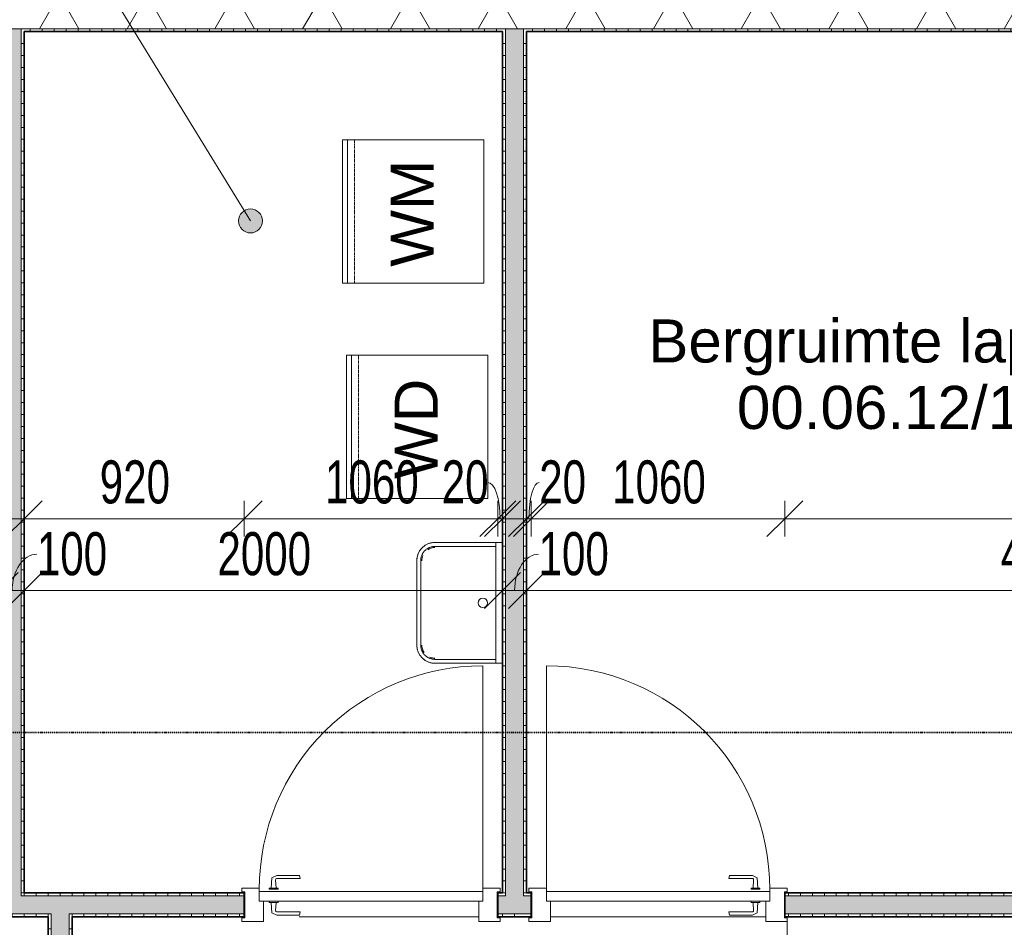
# Model space of a CAD drawing. Header units: millimetres. Extents: x -80560 to 110805, y -11020 to 52719.
# Tile 56 of 152: x 51126 to 55242, y 23406 to 27200. Entities that reach past the tile are written whole.
import ezdxf

# ---------------------------------------------------------------- set-up
doc = ezdxf.new("R2010")
doc.units = ezdxf.units.MM
for name, pattern in [('DASHDOT2', [8, 4, -2, 0, -2]), ('DASHED2', [6, 4, -2]), ('DASHED2-1', [3, 2, -1])]:
    doc.linetypes.add(name, pattern=pattern)
for name, color, linetype, lineweight in [('A-ANNO-DIMS', 211, 'Continuous', 9), ('A-ANNO-DIMS-100', 211, 'Continuous', 9), ('A-ANNO-NOTE', 131, 'Continuous', 18), ('A-AREA', 32, 'DASHED2', 18), ('A-AREA-IDEN', 2, 'Continuous', 9), ('A-DOOR', 31, 'Continuous', 18), ('A-GLAZ', 151, 'Continuous', 18), ('A-WALL', 113, 'Continuous', 35), ('A-WALL-PATT', 111, 'Continuous', 35), ('G-ANNO-SYMB', 111, 'Continuous', 9), ('I-WALL', 2, 'Continuous', 18), ('P-SANR-FIXT', 6, 'Continuous', 18)]:
    doc.layers.add(name, color=color, linetype=linetype, lineweight=lineweight)
doc.styles.add('Arial', font='arial.ttf', dxfattribs={"height": 180})
doc.styles.add('Arial_6', font='arial.ttf', dxfattribs={"width": 0.7, "height": 180})
doc.dimstyles.new('n3o_1_8', dxfattribs={"dimscale": 304.8, "dimtxt": 183.646692, "dimasz": 0.492126, "dimexe": 0.246063, "dimexo": 0.0625, "dimgap": 0.032808, "dimtad": 1, "dimdec": 0, "dimdsep": 46, "dimtxsty": 'Arial_6', "dimblk1": 'OBLIQUE', "dimblk2": 'OBLIQUE', "dimsah": 1, "dimcen": 0.09, "dimdle": 0.246063, "dimazin": 0, "dimtfac": 1, "dimtdec": 4, "dimtix": 1, "dimtmove": 0, "dimatfit": 3, "dimfxl": 0.246063, "dimfxlon": 1, "dimtvp": 1, "dimtolj": 1, "dimtzin": 0, "dimarcsym": 2})
doc.dimstyles.new('n3o_1_8_2', dxfattribs={"dimscale": 304.8, "dimtxt": 183.646692, "dimasz": 0.492126, "dimexe": 0.246063, "dimexo": 0.0625, "dimgap": 0.032808, "dimtad": 1, "dimdec": 0, "dimdsep": 46, "dimtxsty": 'Arial_6', "dimblk1": 'OBLIQUE', "dimblk2": 'OBLIQUE', "dimsah": 1, "dimcen": 0.09, "dimdle": 0.246063, "dimazin": 0, "dimtfac": 1, "dimtdec": 4, "dimtix": 1, "dimtmove": 1, "dimatfit": 3, "dimfxl": 0.246063, "dimfxlon": 1, "dimtvp": 1, "dimtolj": 1, "dimtzin": 0, "dimarcsym": 2})
pattern_1 = [(180, (53244.82, 25300), (9e-14, -50), [])]
pattern_2 = [(90, (52094.82, 23450), (-50, -1e-13), [])]
pattern_3 = [(90, (55289.82, 23450), (-50, -1e-13), [])]
pattern_4 = [(180, (51344.82, 22950), (2e-13, -50), [])]

# ---------------------------------------------------------------- blocks, each defined once
blk = doc.blocks.new('74_n3o_uitstortgootsteen - 505x360-1026436-DO_00 begane grond')
at = {"layer": 'P-SANR-FIXT'}
for p, q in [((-252.5, 358.8), (-252.5, 330.2)), ((-252.5, 330.2), (-252.5, 76.2)), ((-252.5, 330.2), (-252.5, 76.2)), ((-202.5, 330.2), (-252.5, 330.2)), ((-236, 76.2), (-236, 330.2)), ((202.5, 330.2), (-202.5, 330.2)), ((252.5, 330.2), (202.5, 330.2)), ((236, 330.2), (236, 76.2)), ((252.5, 330.2), (252.5, 358.8)), ((252.5, 76.2), (252.5, 330.2)), ((252.5, 76.2), (252.5, 330.2)), ((176.3, 16.5), (-176.3, 16.5)), ((-176.3, 0), (176.3, 0)), ((-176.3, 0), (176.3, 0))]:
    blk.add_line(p, q, dxfattribs=at)
at = {"layer": 'P-SANR-FIXT', "flags": 128}
for points in [[(-252.5, 76.2), (-252.4, 73.2), (-252.3, 70.1), (-252, 67.1), (-251.5, 64.1), (-251, 61.1), (-250.3, 58.1), (-249.5, 55.1), (-248.6, 52.2), (-247.6, 49.4), (-246.5, 46.5), (-245.2, 43.7), (-243.9, 41), (-242.4, 38.3), (-240.9, 35.7), (-239.2, 33.2), (-237.4, 30.7), (-235.6, 28.3), (-233.6, 26), (-231.5, 23.7), (-229.4, 21.5), (-227.2, 19.5), (-224.9, 17.5), (-222.5, 15.6), (-220, 13.8), (-217.5, 12.1), (-214.9, 10.5), (-212.2, 9), (-209.5, 7.6), (-206.7, 6.3), (-203.9, 5.2), (-201, 4.1), (-198.1, 3.2), (-195.2, 2.4), (-192.2, 1.7), (-189.3, 1.1), (-186.2, 0.7), (-183.2, 0.3), (-180.2, 0.1), (-177.1, 0), (-176.3, 0)], [(-176.3, 16.5), (-178.7, 16.6), (-181.1, 16.7), (-183.4, 17), (-185.8, 17.3), (-188.2, 17.7), (-190.5, 18.2), (-192.8, 18.8), (-195.1, 19.6), (-197.3, 20.3), (-199.5, 21.2), (-201.7, 22.2), (-203.9, 23.3), (-206, 24.4), (-208, 25.6), (-210, 26.9), (-211.9, 28.3), (-213.8, 29.8), (-215.7, 31.3), (-217.4, 32.9), (-219.1, 34.6), (-220.7, 36.4), (-222.3, 38.2), (-223.8, 40), (-225.2, 42), (-226.5, 44), (-227.8, 46), (-228.9, 48.1), (-230, 50.2), (-231, 52.4), (-231.9, 54.6), (-232.7, 56.8), (-233.5, 59.1), (-234.1, 61.4), (-234.7, 63.7), (-235.1, 66.1), (-235.5, 68.4), (-235.7, 70.8), (-235.9, 73.2), (-236, 75.6), (-236, 76.2)], [(176.3, 0), (179.3, 0.1), (182.4, 0.2), (185.4, 0.5), (188.4, 1), (191.4, 1.5), (194.4, 2.2), (197.4, 3), (200.3, 3.9), (203.1, 4.9), (206, 6), (208.8, 7.3), (211.5, 8.6), (214.2, 10.1), (216.8, 11.6), (219.3, 13.3), (221.8, 15.1), (224.2, 16.9), (226.5, 18.9), (228.8, 21), (231, 23.1), (233, 25.3), (235, 27.6), (236.9, 30), (238.7, 32.5), (240.4, 35), (242, 37.6), (243.5, 40.3), (244.9, 43), (246.2, 45.8), (247.3, 48.6), (248.4, 51.5), (249.3, 54.4), (250.1, 57.3), (250.8, 60.3), (251.4, 63.2), (251.8, 66.3), (252.2, 69.3), (252.4, 72.3), (252.5, 75.4), (252.5, 76.2)], [(236, 76.2), (235.9, 73.8), (235.8, 71.4), (235.5, 69.1), (235.2, 66.7), (234.8, 64.3), (234.3, 62), (233.7, 59.7), (232.9, 57.4), (232.2, 55.2), (231.3, 53), (230.3, 50.8), (229.2, 48.6), (228.1, 46.5), (226.9, 44.5), (225.6, 42.5), (224.2, 40.6), (222.7, 38.7), (221.2, 36.8), (219.6, 35.1), (217.9, 33.4), (216.1, 31.8), (214.3, 30.2), (212.5, 28.7), (210.5, 27.3), (208.5, 26), (206.5, 24.7), (204.4, 23.6), (202.3, 22.5), (200.1, 21.5), (197.9, 20.6), (195.7, 19.8), (193.4, 19), (191.1, 18.4), (188.8, 17.8), (186.4, 17.4), (184.1, 17), (181.7, 16.8), (179.3, 16.6), (176.9, 16.5), (176.3, 16.5)]]:
    blk.add_lwpolyline(points, dxfattribs=at)
at = {"layer": 'P-SANR-FIXT'}
for centre, radius, start, end in [((0, 276.3), 20, 0, 180), ((0, 276.3), 20, 180, 360), ((-176.3, 76.2), 76.2, 180, 270), ((-176.3, 76.2), 59.7, 180, 195.8619), ((-176.3, 76.2), 59.7, 180, 195.8613), ((-176.3, 76.2), 55.1, 180, 213.742), ((176.3, 76.2), 76.2, 270, 360), ((176.3, 76.2), 55.1, 337.5, 0), ((176.3, 76.2), 59.7, 344.1381, 360), ((176.3, 76.2), 59.7, 344.1387, 0), ((-176.3, 76.2), 55.1, 247.5, 270), ((-176.3, 76.2), 59.7, 254.1381, 270), ((-176.3, 76.2), 59.7, 254.1387, 270), ((176.3, 76.2), 55.1, 270, 303.742), ((176.3, 76.2), 59.7, 270, 285.8619), ((176.3, 76.2), 59.7, 270, 285.8613)]:
    blk.add_arc(centre, radius, start, end, dxfattribs=at)
blk = doc.blocks.new('82_n3o_apparaat - wasmachine-3783512-DO_00 begane grond')
at = {"layer": 'P-SANR-FIXT', "linetype": 'DASHED2'}
for p, q in [((300, 295), (-300, 295)), ((-300, 295), (-300, -295)), ((-300, -275), (-300, 295)), ((-300, 295), (-300, -275)), ((-300, 295), (300, 295)), ((-300, 295), (300, 295)), ((300, -295), (300, 295)), ((300, -275), (300, 295)), ((300, 295), (300, -275)), ((-300, -275), (-300, -245)), ((-300, -245), (-300, -275)), ((-300, -245), (300, -245)), ((-300, -245), (300, -245)), ((300, -275), (300, -245)), ((300, -245), (300, -275)), ((-300, -295), (-300, -275)), ((-300, -275), (-300, -295)), ((-300, -275), (300, -275)), ((-300, -275), (300, -275)), ((300, -275), (-300, -275)), ((-300, -275), (300, -275)), ((300, -295), (300, -275)), ((300, -275), (300, -295)), ((-300, -295), (300, -295)), ((300, -295), (-300, -295)), ((-300, -295), (300, -295))]:
    blk.add_line(p, q, dxfattribs=at)
blk = doc.blocks.new('82_n3o_apparaat - wasdroger-6432177-DO_00 begane grond')
at = {"layer": 'P-SANR-FIXT', "linetype": 'DASHED2'}
for p, q in [((300, 295), (-300, 295)), ((-300, 295), (-300, -295)), ((-300, -275), (-300, 295)), ((-300, 295), (-300, -275)), ((-300, 295), (300, 295)), ((-300, 295), (300, 295)), ((300, -295), (300, 295)), ((300, -275), (300, 295)), ((300, 295), (300, -275)), ((-300, -275), (-300, -245)), ((-300, -245), (-300, -275)), ((-300, -245), (300, -245)), ((-300, -245), (300, -245)), ((300, -275), (300, -245)), ((300, -245), (300, -275)), ((-300, -295), (-300, -275)), ((-300, -275), (-300, -295)), ((-300, -275), (300, -275)), ((-300, -275), (300, -275)), ((300, -275), (-300, -275)), ((-300, -275), (300, -275)), ((300, -295), (300, -275)), ((300, -275), (300, -295)), ((-300, -295), (300, -295)), ((300, -295), (-300, -295)), ((-300, -295), (300, -295))]:
    blk.add_line(p, q, dxfattribs=at)
blk = doc.blocks.new('32_n3o_deur_enkel - 90x139_17_K_930_2410x1080-31975431-DO_00 begane grond')
at = {"layer": 'A-GLAZ'}
for p, q in [((-467, 69.5), (-540, 69.5)), ((-540, 69.5), (-540, 54.5)), ((-540, 54.5), (-528, 54.5)), ((-528, 54.5), (-528, -54.5)), ((-467, 55.5), (-467, 69.5)), ((540, 69.5), (467, 69.5)), ((467, 69.5), (467, 55.5)), ((528, -54.5), (528, 54.5)), ((528, 54.5), (540, 54.5)), ((540, 54.5), (540, 69.5)), ((-450, -69.5), (-450, 15.5)), ((450, 15.5), (450, -69.5)), ((-528, -54.5), (-540, -54.5)), ((-540, -54.5), (-540, -69.5)), ((-540, -69.5), (-450, -69.5)), ((450, -69.5), (540, -69.5)), ((540, -54.5), (528, -54.5)), ((540, -69.5), (540, -54.5))]:
    blk.add_line(p, q, dxfattribs=at)
blk = doc.blocks.new('30_n3o_deur_dicht - 40mm_draai_LS-31987334-DO_00 begane grond')
at = {"layer": 'A-DOOR'}
for p, q in [((0, 40), (-934, 40)), ((-934, 40), (-934, 0)), ((-934, 0), (0, 0)), ((0, 0), (0, 40))]:
    blk.add_line(p, q, dxfattribs=at)
blk = doc.blocks.new('30_n3o_beslag_deurkruk_met_schild - std-V111-DO_00 begane grond')
at = {"layer": 'A-DOOR'}
for p, q in [((-18.5, 0), (-18.5, -5)), ((18.5, -5), (18.5, 0)), ((-18.5, -5), (18.5, -5)), ((-7.8, -48.4), (-10, -5)), ((10, -5), (8.3, -39.7)), ((12.7, -58), (-7.8, -48.4)), ((108, -58), (12.7, -58)), ((13.3, -45), (111, -45)), ((111, -45), (108, -58))]:
    blk.add_line(p, q, dxfattribs=at)
at = {"layer": 'A-DOOR', "flags": 128}
blk.add_lwpolyline([(8.3, -39.7), (8.6, -41.7), (9.6, -43.4), (11.3, -44.6), (13.3, -45)], dxfattribs=at)
blk = doc.blocks.new('30_n3o_beslag_deurkruk_met_schild - std-V112-DO_00 begane grond')
at = {"layer": 'A-DOOR'}
for p, q in [((-10, 5), (-7.8, 48.4)), ((-7.8, 48.4), (12.7, 58)), ((12.7, 58), (108, 58)), ((111, 45), (13.3, 45)), ((108, 58), (111, 45)), ((18.5, 5), (-18.5, 5)), ((-18.5, 5), (-18.5, 0)), ((8.3, 39.7), (10, 5)), ((18.5, 0), (18.5, 5)), ((-18.5, 0), (18.5, 0))]:
    blk.add_line(p, q, dxfattribs=at)
at = {"layer": 'A-DOOR', "flags": 128}
blk.add_lwpolyline([(13.3, 45), (11.3, 44.6), (9.6, 43.4), (8.6, 41.7), (8.3, 39.7)], dxfattribs=at)
blk = doc.blocks.new('00_n3o_symbool_swingangle - std-31745489-DO_00 begane grond')
at = {"layer": 'A-DOOR'}
blk.add_line((-415, -10), (-415, -944), dxfattribs=at)
blk.add_arc((-415, -10), 934, 270, 0, dxfattribs=at)
blk = doc.blocks.new('32_n3o_deur_enkel - 90x139_17_K_930_2410x1080-32119814-DO_00 begane grond')
at = {"layer": 'A-GLAZ'}
for p, q in [((-540, 69.5), (-450, 69.5)), ((-540, 54.5), (-540, 69.5)), ((-528, 54.5), (-540, 54.5)), ((-528, -54.5), (-528, 54.5)), ((-450, 69.5), (-450, -15.5)), ((450, 69.5), (540, 69.5)), ((450, -15.5), (450, 69.5)), ((528, 54.5), (528, -54.5)), ((540, 54.5), (528, 54.5)), ((540, 69.5), (540, 54.5)), ((-540, -54.5), (-528, -54.5)), ((-540, -69.5), (-540, -54.5)), ((-467, -69.5), (-540, -69.5)), ((-467, -55.5), (-467, -69.5)), ((467, -69.5), (467, -55.5)), ((540, -69.5), (467, -69.5)), ((528, -54.5), (540, -54.5)), ((540, -54.5), (540, -69.5))]:
    blk.add_line(p, q, dxfattribs=at)
blk = doc.blocks.new('30_n3o_deur_dicht - 40mm_draai_LS-31987325-DO_00 begane grond')
at = {"layer": 'A-DOOR'}
for p, q in [((-934, -40), (-934, 0)), ((-934, 0), (0, 0)), ((0, 0), (0, -40)), ((0, -40), (-934, -40))]:
    blk.add_line(p, q, dxfattribs=at)
blk = doc.blocks.new('30_n3o_beslag_deurkruk_met_schild - std-887349-DO_00 begane grond')
at = {"layer": 'A-DOOR'}
for p, q in [((-10, 5), (-7.8, 48.4)), ((-7.8, 48.4), (12.7, 58)), ((12.7, 58), (108, 58)), ((111, 45), (13.3, 45)), ((108, 58), (111, 45)), ((18.5, 5), (-18.5, 5)), ((-18.5, 5), (-18.5, 0)), ((8.3, 39.7), (10, 5)), ((18.5, 0), (18.5, 5))]:
    blk.add_line(p, q, dxfattribs=at)
at = {"layer": 'A-DOOR', "flags": 128}
blk.add_lwpolyline([(13.3, 45), (11.3, 44.6), (9.6, 43.4), (8.6, 41.7), (8.3, 39.7)], dxfattribs=at)
blk = doc.blocks.new('30_n3o_beslag_deurkruk_met_schild - std-875116-DO_00 begane grond')
at = {"layer": 'A-DOOR'}
for p, q in [((18.5, 0), (-18.5, 0)), ((-18.5, 0), (-18.5, -5)), ((18.5, -5), (18.5, 0)), ((-18.5, -5), (18.5, -5)), ((-7.8, -48.4), (-10, -5)), ((10, -5), (8.3, -39.7)), ((12.7, -58), (-7.8, -48.4)), ((108, -58), (12.7, -58)), ((13.3, -45), (111, -45)), ((111, -45), (108, -58))]:
    blk.add_line(p, q, dxfattribs=at)
at = {"layer": 'A-DOOR', "flags": 128}
blk.add_lwpolyline([(8.3, -39.7), (8.6, -41.7), (9.6, -43.4), (11.3, -44.6), (13.3, -45)], dxfattribs=at)
blk = doc.blocks.new('00_n3o_symbool_swingangle - std-31756284-DO_00 begane grond')
at = {"layer": 'A-DOOR'}
blk.add_line((-415, 10), (-415, 944), dxfattribs=at)
blk.add_arc((-415, 10), 934, 360, 90, dxfattribs=at)
blk = doc.blocks.new('DIMBLOCK117-DO_00 begane grond')
at = {"layer": 'A-ANNO-DIMS-100'}
for p, q in [((51044.8, 24814.4), (51119.8, 24889.4)), ((51044.8, 24889.4), (51044.8, 24739.4)), ((51044.8, 24814.4), (51044.8, 24889.4)), ((51144.8, 24814.4), (51219.8, 24889.4)), ((51144.8, 24889.4), (51144.8, 24739.4)), ((51144.8, 24814.4), (51144.8, 24889.4)), ((51044.8, 24814.4), (50969.8, 24739.4)), ((51044.8, 24814.4), (51144.8, 24814.4)), ((51144.8, 24814.4), (51069.8, 24739.4))]:
    blk.add_line(p, q, dxfattribs=at)
blk.add_ellipse((51197.9, 24814.4), major_axis=(0, 151.3), ratio=0.681724, start_param=0, end_param=1.570796, dxfattribs=at)
at = {"layer": 'A-ANNO-DIMS-100', "color": 0, "insert": (51197.9, 25058.1), "char_height": 180, "width": 345.821, "attachment_point": 1, "line_spacing_factor": 0.941778, "style": 'Arial_6'}
blk.add_mtext('100', dxfattribs=at)
blk = doc.blocks.new('_Oblique')
at = {"color": 0, "linetype": 'ByBlock', "lineweight": -2}
blk.add_line((-0.5, -0.5), (0.5, 0.5), dxfattribs=at)
blk = doc.blocks.new('DIMBLOCK118-DO_00 begane grond')
at = {"layer": 'A-ANNO-DIMS-100'}
for p, q in [((51144.8, 24814.4), (51219.8, 24889.4)), ((51144.8, 24889.4), (51144.8, 24739.4)), ((51144.8, 24814.4), (51144.8, 24889.4)), ((53144.8, 24814.4), (53219.8, 24889.4)), ((53144.8, 24889.4), (53144.8, 24739.4)), ((53144.8, 24814.4), (53144.8, 24889.4)), ((51144.8, 24814.4), (51069.8, 24739.4)), ((51144.8, 24814.4), (53144.8, 24814.4)), ((53144.8, 24814.4), (53069.8, 24739.4))]:
    blk.add_line(p, q, dxfattribs=at)
at = {"layer": 'A-ANNO-DIMS-100', "color": 0, "insert": (51952.7, 25058.1), "char_height": 180, "width": 461.094, "attachment_point": 1, "line_spacing_factor": 0.941778, "style": 'Arial_6'}
blk.add_mtext('2000', dxfattribs=at)
blk = doc.blocks.new('DIMBLOCK119-DO_00 begane grond')
at = {"layer": 'A-ANNO-DIMS-100'}
for p, q in [((53144.8, 24814.4), (53219.8, 24889.4)), ((53144.8, 24889.4), (53144.8, 24739.4)), ((53144.8, 24814.4), (53144.8, 24889.4)), ((53244.8, 24814.4), (53319.8, 24889.4)), ((53244.8, 24889.4), (53244.8, 24739.4)), ((53244.8, 24814.4), (53244.8, 24889.4)), ((53144.8, 24814.4), (53069.8, 24739.4)), ((53144.8, 24814.4), (53244.8, 24814.4)), ((53244.8, 24814.4), (53169.8, 24739.4))]:
    blk.add_line(p, q, dxfattribs=at)
blk.add_ellipse((53295.3, 24814.4), major_axis=(0, 151.3), ratio=0.664323, start_param=0, end_param=1.570796, dxfattribs=at)
at = {"layer": 'A-ANNO-DIMS-100', "color": 0, "insert": (53295.3, 25058.1), "char_height": 180, "width": 345.821, "attachment_point": 1, "line_spacing_factor": 0.941778, "style": 'Arial_6'}
blk.add_mtext('100', dxfattribs=at)
blk = doc.blocks.new('DIMBLOCK120-DO_00 begane grond')
at = {"layer": 'A-ANNO-DIMS-100'}
for p, q in [((53244.8, 24814.4), (53319.8, 24889.4)), ((53244.8, 24889.4), (53244.8, 24739.4)), ((53244.8, 24814.4), (53244.8, 24889.4)), ((57594.8, 24814.4), (57669.8, 24889.4)), ((57594.8, 24889.4), (57594.8, 24739.4)), ((57594.8, 24814.4), (57594.8, 24889.4)), ((53244.8, 24814.4), (53169.8, 24739.4)), ((53244.8, 24814.4), (57594.8, 24814.4)), ((57594.8, 24814.4), (57519.8, 24739.4))]:
    blk.add_line(p, q, dxfattribs=at)
at = {"layer": 'A-ANNO-DIMS-100', "color": 0, "insert": (55227.7, 25058.1), "char_height": 180, "width": 461.094, "attachment_point": 1, "line_spacing_factor": 0.941778, "style": 'Arial_6'}
blk.add_mtext('4350', dxfattribs=at)
blk = doc.blocks.new('DIMBLOCK364-DO_00 begane grond')
at = {"layer": 'A-ANNO-DIMS-100'}
for p, q in [((53244.8, 25114.4), (53319.8, 25189.4)), ((53244.8, 25189.4), (53244.8, 25039.4)), ((53244.8, 25114.4), (53244.8, 25189.4)), ((53264.8, 25114.4), (53339.8, 25189.4)), ((53264.8, 25039.4), (53264.8, 25189.4)), ((53169.8, 25114.4), (53264.8, 25114.4)), ((53244.8, 25114.4), (53169.8, 25039.4)), ((53264.8, 25114.4), (53189.8, 25039.4)), ((53264.8, 25114.4), (53264.8, 25039.4))]:
    blk.add_line(p, q, dxfattribs=at)
blk.add_ellipse((53297.9, 25114.4), major_axis=(0, 151.3), ratio=0.284863, start_param=0, end_param=1.570796, dxfattribs=at)
at = {"layer": 'A-ANNO-DIMS-100', "color": 0, "insert": (53297.9, 25358.1), "char_height": 180, "width": 230.547, "attachment_point": 1, "line_spacing_factor": 0.941778, "style": 'Arial_6'}
blk.add_mtext('20', dxfattribs=at)
blk = doc.blocks.new('DIMBLOCK365-DO_00 begane grond')
at = {"layer": 'A-ANNO-DIMS-100'}
for p, q in [((53264.8, 25114.4), (53339.8, 25189.4)), ((53264.8, 25039.4), (53264.8, 25189.4)), ((54324.8, 25114.4), (54399.8, 25189.4)), ((54324.8, 25039.4), (54324.8, 25189.4)), ((53264.8, 25114.4), (53189.8, 25039.4)), ((53264.8, 25114.4), (54324.8, 25114.4)), ((53264.8, 25114.4), (53264.8, 25039.4)), ((54324.8, 25114.4), (54249.8, 25039.4)), ((54324.8, 25114.4), (54324.8, 25039.4))]:
    blk.add_line(p, q, dxfattribs=at)
at = {"layer": 'A-ANNO-DIMS-100', "color": 0, "insert": (53602.7, 25358.1), "char_height": 180, "width": 461.094, "attachment_point": 1, "line_spacing_factor": 0.941778, "style": 'Arial_6'}
blk.add_mtext('1060', dxfattribs=at)
blk = doc.blocks.new('DIMBLOCK366-DO_00 begane grond')
at = {"layer": 'A-ANNO-DIMS-100'}
for p, q in [((54324.8, 25114.4), (54399.8, 25189.4)), ((54324.8, 25039.4), (54324.8, 25189.4)), ((57594.8, 25114.4), (57669.8, 25189.4)), ((57594.8, 25189.4), (57594.8, 25039.4)), ((57594.8, 25114.4), (57594.8, 25189.4)), ((54324.8, 25114.4), (54249.8, 25039.4)), ((54324.8, 25114.4), (57669.8, 25114.4)), ((54324.8, 25114.4), (54324.8, 25039.4)), ((57594.8, 25114.4), (57519.8, 25039.4))]:
    blk.add_line(p, q, dxfattribs=at)
at = {"layer": 'A-ANNO-DIMS-100', "color": 0, "insert": (55767.7, 25358.1), "char_height": 180, "width": 461.094, "attachment_point": 1, "line_spacing_factor": 0.941778, "style": 'Arial_6'}
blk.add_mtext('3270', dxfattribs=at)
blk = doc.blocks.new('DIMBLOCK367-DO_00 begane grond')
at = {"layer": 'A-ANNO-DIMS-100'}
for p, q in [((51144.8, 25114.4), (51219.8, 25189.4)), ((51144.8, 25189.4), (51144.8, 25039.4)), ((51144.8, 25114.4), (51144.8, 25189.4)), ((52064.8, 25114.4), (52139.8, 25189.4)), ((52064.8, 25039.4), (52064.8, 25189.4)), ((51069.8, 25114.4), (52064.8, 25114.4)), ((51144.8, 25114.4), (51069.8, 25039.4)), ((52064.8, 25114.4), (51989.8, 25039.4)), ((52064.8, 25114.4), (52064.8, 25039.4))]:
    blk.add_line(p, q, dxfattribs=at)
at = {"layer": 'A-ANNO-DIMS-100', "color": 0, "insert": (51460.7, 25358.1), "char_height": 180, "width": 345.821, "attachment_point": 1, "line_spacing_factor": 0.941778, "style": 'Arial_6'}
blk.add_mtext('920', dxfattribs=at)
blk = doc.blocks.new('DIMBLOCK368-DO_00 begane grond')
at = {"layer": 'A-ANNO-DIMS-100'}
for p, q in [((52064.8, 25114.4), (52139.8, 25189.4)), ((52064.8, 25039.4), (52064.8, 25189.4)), ((53124.8, 25114.4), (53199.8, 25189.4)), ((53124.8, 25039.4), (53124.8, 25189.4)), ((52064.8, 25114.4), (51989.8, 25039.4)), ((52064.8, 25114.4), (53124.8, 25114.4)), ((52064.8, 25114.4), (52064.8, 25039.4)), ((53124.8, 25114.4), (53049.8, 25039.4)), ((53124.8, 25114.4), (53124.8, 25039.4))]:
    blk.add_line(p, q, dxfattribs=at)
at = {"layer": 'A-ANNO-DIMS-100', "color": 0, "insert": (52402.7, 25358.1), "char_height": 180, "width": 461.094, "attachment_point": 1, "line_spacing_factor": 0.941778, "style": 'Arial_6'}
blk.add_mtext('1060', dxfattribs=at)
blk = doc.blocks.new('DIMBLOCK369-DO_00 begane grond')
at = {"layer": 'A-ANNO-DIMS-100'}
for p, q in [((53124.8, 25114.4), (53199.8, 25189.4)), ((53124.8, 25039.4), (53124.8, 25189.4)), ((53144.8, 25114.4), (53219.8, 25189.4)), ((53144.8, 25189.4), (53144.8, 25039.4)), ((53144.8, 25114.4), (53144.8, 25189.4)), ((53124.8, 25114.4), (53049.8, 25039.4)), ((53144.8, 25114.4), (53069.8, 25039.4)), ((53124.8, 25114.4), (53219.8, 25114.4)), ((53124.8, 25114.4), (53124.8, 25039.4))]:
    blk.add_line(p, q, dxfattribs=at)
blk.add_ellipse((53082.4, 25114.4), major_axis=(0, 151.3), ratio=0.34666, start_param=4.712389, end_param=6.283185, dxfattribs=at)
at = {"layer": 'A-ANNO-DIMS-100', "color": 0, "insert": (52890.3, 25358.1), "char_height": 180, "width": 230.547, "attachment_point": 1, "line_spacing_factor": 0.941778, "style": 'Arial_6'}
blk.add_mtext('20', dxfattribs=at)

msp = doc.modelspace()

# ---------------------------------------------------------------- hatches: boundary and pattern name
at = {"layer": 'A-AREA-IDEN'}
h = msp.add_hatch(color=256, dxfattribs=at)
edge = h.paths.add_edge_path(flags=0)
edge.add_arc((52090.8, 26358.8), 50, 0, 360)
at = {"layer": 'A-WALL-PATT', "lineweight": 18}
h = msp.add_hatch(dxfattribs=at)
h.set_pattern_fill('FP_2', color=256, style=0, pattern_type=2)
h.set_pattern_definition([(60, (24894.82, 0), (-274.963, 158.75), []), (120, (24894.82, 0), (-274.963, -158.75), [])])
h.paths.add_polyline_path([(57594.8, 27162.5), (57607.3, 27162.5), (57607.3, 27237.5), (51057.3, 27237.5), (51057.3, 27162.5), (55978.8, 27162.5)], flags=0)
h = msp.add_hatch(dxfattribs=at)
h.set_pattern_fill('FP_71', color=256, angle=-270, style=0, pattern_type=2)
h.set_pattern_definition([(270, (54319.82, 27250), (50, 2e-13), [])])
h.paths.add_polyline_path([(57594.8, 27150), (57594.8, 27162.5), (53232.3, 27162.5), (53232.3, 27150), (55978.8, 27150)], flags=0)
h.paths.add_polyline_path([(53157.3, 27150), (53157.3, 27162.5), (51132.3, 27162.5), (51132.3, 27150), (53144.8, 27150)], flags=0)
h.paths.add_polyline_path([(51044.8, 27150), (51057.3, 27150), (51057.3, 27162.5), (51044.8, 27162.5)], flags=0)
at = {"layer": 'A-WALL-PATT', "lineweight": 5}
for points in [[(51057.3, 23537.5), (51132.3, 23537.5), (51132.3, 27162.5), (51057.3, 27162.5), (51057.3, 23550)], [(53157.3, 23462.5), (53232.3, 23462.5), (53232.3, 27162.5), (53157.3, 27162.5), (53157.3, 23537.5)], [(51257.3, 22437.5), (51332.3, 22437.5), (51332.3, 23462.5), (51257.3, 23462.5), (51257.3, 22450)]]:
    msp.add_hatch(color=256, dxfattribs=at).paths.add_polyline_path(points, flags=0)
at = {"layer": 'A-WALL-PATT', "lineweight": 18}
h = msp.add_hatch(dxfattribs=at)
h.set_pattern_fill('FP_116', color=256, angle=90, style=0, pattern_type=2)
h.set_pattern_definition([(180, (51144.82, 25350), (2e-13, -50), [])])
h.paths.add_polyline_path([(51144.8, 23550), (51144.8, 27150), (51132.3, 27150), (51132.3, 23550)], flags=0)
h = msp.add_hatch(dxfattribs=at)
h.set_pattern_fill('FP_74', color=256, angle=90, style=0, pattern_type=2)
h.set_pattern_definition(pattern_1)
h.paths.add_polyline_path([(53144.8, 23537.5), (53157.3, 23537.5), (53157.3, 27150), (53144.8, 27150), (53144.8, 23550)], flags=0)
h = msp.add_hatch(dxfattribs=at)
h.set_pattern_fill('FP_74', color=256, angle=90, style=0, pattern_type=2)
h.set_pattern_definition(pattern_1)
h.paths.add_polyline_path([(53232.3, 23450), (53244.8, 23450), (53244.8, 23462.5), (53232.3, 23462.5)], flags=0)
h.paths.add_polyline_path([(53244.8, 23537.5), (53244.8, 27150), (53232.3, 27150), (53232.3, 23537.5)], flags=0)
h = msp.add_hatch(dxfattribs=at)
h.set_pattern_fill('FP_98', color=256, angle=90, style=0, pattern_type=2)
h.set_pattern_definition(pattern_2)
h.paths.add_polyline_path([(53144.8, 23537.5), (53144.8, 23550), (53124.8, 23550), (53124.8, 23537.5)], flags=0)
h.paths.add_polyline_path([(52064.8, 23537.5), (52064.8, 23550), (51132.3, 23550), (51132.3, 23537.5), (51280.1, 23537.5)], flags=0)
h = msp.add_hatch(dxfattribs=at)
h.set_pattern_fill('FP_118', color=256, angle=90, style=0, pattern_type=2)
h.set_pattern_definition(pattern_3)
h.paths.add_polyline_path([(57153.5, 23537.5), (57334.8, 23537.5), (57334.8, 23550), (54324.8, 23550), (54324.8, 23537.5), (55978.8, 23537.5)], flags=0)
h.paths.add_polyline_path([(53264.8, 23537.5), (53264.8, 23550), (53244.8, 23550), (53244.8, 23537.5)], flags=0)
at = {"layer": 'A-WALL-PATT', "lineweight": 5}
h = msp.add_hatch(color=256, dxfattribs=at)
h.paths.add_polyline_path([(53157.3, 23462.5), (53157.3, 23537.5), (53124.8, 23537.5), (53124.8, 23462.5), (53144.8, 23462.5)], flags=0)
h.paths.add_polyline_path([(52064.8, 23462.5), (52064.8, 23537.5), (51057.3, 23537.5), (51057.3, 23462.5), (51332.3, 23462.5)], flags=0)
h = msp.add_hatch(color=256, dxfattribs=at)
h.paths.add_polyline_path([(55978.8, 23462.5), (57334.8, 23462.5), (57334.8, 23537.5), (54324.8, 23537.5), (54324.8, 23462.5), (55685.1, 23462.5)], flags=0)
h.paths.add_polyline_path([(53232.3, 23462.5), (53264.8, 23462.5), (53264.8, 23537.5), (53232.3, 23537.5)], flags=0)
at = {"layer": 'A-WALL-PATT', "lineweight": 18}
h = msp.add_hatch(dxfattribs=at)
h.set_pattern_fill('FP_98', color=256, angle=90, style=0, pattern_type=2)
h.set_pattern_definition(pattern_2)
h.paths.add_polyline_path([(53144.8, 23450), (53232.3, 23450), (53232.3, 23462.5), (53124.8, 23462.5), (53124.8, 23450)], flags=0)
h.paths.add_polyline_path([(52064.8, 23450), (52064.8, 23462.5), (51332.3, 23462.5), (51332.3, 23450), (51344.8, 23450)], flags=0)
h.paths.add_polyline_path([(51044.8, 23450), (51257.3, 23450), (51257.3, 23462.5), (51044.8, 23462.5)], flags=0)
h = msp.add_hatch(dxfattribs=at)
h.set_pattern_fill('FP_118', color=256, angle=90, style=0, pattern_type=2)
h.set_pattern_definition(pattern_3)
h.paths.add_polyline_path([(57153.5, 23450), (57334.8, 23450), (57334.8, 23462.5), (54324.8, 23462.5), (54324.8, 23450), (55978.8, 23450)], flags=0)
h.paths.add_polyline_path([(53244.8, 23450), (53264.8, 23450), (53264.8, 23462.5), (53244.8, 23462.5)], flags=0)
h = msp.add_hatch(dxfattribs=at)
h.set_pattern_fill('FP_249', color=256, angle=90, style=0, pattern_type=2)
h.set_pattern_definition(pattern_4)
h.paths.add_polyline_path([(51257.3, 22450), (51257.3, 23450), (51244.8, 23450), (51244.8, 22450)], flags=0)
h = msp.add_hatch(dxfattribs=at)
h.set_pattern_fill('FP_249', color=256, angle=90, style=0, pattern_type=2)
h.set_pattern_definition(pattern_4)
h.paths.add_polyline_path([(51332.3, 22362.5), (51344.8, 22362.5), (51344.8, 23450), (51332.3, 23450), (51332.3, 22437.5)], flags=0)

# ---------------------------------------------------------------- linework, layer by layer
at = {"layer": 'A-AREA', "linetype": 'DASHED2-1'}
for p, q in [((52294.8, 23450), (53044.8, 23450)), ((53122.8, 23450), (53124.8, 23450)), ((53264.8, 23450), (53266.8, 23450)), ((53344.8, 23450), (54244.8, 23450)), ((54322.8, 23450), (54324.8, 23450)), ((54334.8, 23450), (54334.8, 23445.5)), ((54334.8, 23430.5), (54334.8, 22600))]:
    msp.add_line(p, q, dxfattribs=at)
at = {"layer": 'A-AREA-IDEN'}
msp.add_line((52090.8, 26358.8), (51418.7, 27456.4), dxfattribs=at)
msp.add_circle((52090.8, 26358.8), 50, dxfattribs=at)
at = {"layer": 'A-WALL', "lineweight": 18}
for p, q in [((57607.3, 27162.5), (51057.3, 27162.5)), ((51132.3, 23537.5), (51132.3, 27162.5)), ((53157.3, 23537.5), (53157.3, 27162.5)), ((53232.3, 23537.5), (53232.3, 27162.5)), ((51132.3, 23537.5), (52064.8, 23537.5)), ((53124.8, 23537.5), (53157.3, 23537.5)), ((53232.3, 23537.5), (53264.8, 23537.5)), ((54324.8, 23537.5), (57334.8, 23537.5)), ((51057.3, 23462.5), (51257.3, 23462.5)), ((51257.3, 22437.5), (51257.3, 23462.5)), ((51332.3, 23462.5), (52064.8, 23462.5)), ((51332.3, 22362.5), (51332.3, 23462.5)), ((53264.8, 23462.5), (53124.8, 23462.5)), ((54324.8, 23462.5), (57334.8, 23462.5))]:
    msp.add_line(p, q, dxfattribs=at)
at = {"layer": 'G-ANNO-SYMB', "linetype": 'DASHDOT2', "lineweight": 35}
msp.add_line((38786.5, 24220.1), (104099.5, 24220.1), dxfattribs=at)
at = {"layer": 'I-WALL', "lineweight": 35}
for p, q in [((51144.8, 27150), (53144.8, 27150)), ((51144.8, 23550), (51144.8, 27150)), ((53144.8, 27150), (53144.8, 23550)), ((53244.8, 27150), (57594.8, 27150)), ((53244.8, 23550), (53244.8, 27150)), ((52064.8, 23550), (51144.8, 23550)), ((52064.8, 23450), (52064.8, 23550)), ((53144.8, 23550), (53124.8, 23550)), ((53124.8, 23550), (53124.8, 23450)), ((53264.8, 23550), (53244.8, 23550)), ((53264.8, 23450), (53264.8, 23550)), ((54324.8, 23550), (54324.8, 23450)), ((57594.8, 23550), (54324.8, 23550)), ((51044.8, 23450), (51244.8, 23450)), ((51244.8, 23450), (51244.8, 22726)), ((51344.8, 23450), (52064.8, 23450)), ((51344.8, 22350), (51344.8, 23450)), ((53124.8, 23450), (53264.8, 23450)), ((54324.8, 23450), (57334.8, 23450))]:
    msp.add_line(p, q, dxfattribs=at)

# ---------------------------------------------------------------- block references
at = {"layer": 'A-DOOR', "rotation": 180}
for name, p in [('00_n3o_symbool_swingangle - std-31745489-DO_00 begane grond', (52646.8, 23555.5)), ('30_n3o_beslag_deurkruk_met_schild - std-875116-DO_00 begane grond', (54201.8, 23565.5)), ('30_n3o_deur_dicht - 40mm_draai_LS-31987325-DO_00 begane grond', (53327.8, 23515.5)), ('30_n3o_beslag_deurkruk_met_schild - std-887349-DO_00 begane grond', (54201.8, 23515.5))]:
    msp.add_blockref(name, p, dxfattribs=at)
at = {"layer": 'A-DOOR'}
for name, p in [('00_n3o_symbool_swingangle - std-31756284-DO_00 begane grond', (53742.8, 23555.5)), ('30_n3o_beslag_deurkruk_met_schild - std-V112-DO_00 begane grond', (52187.8, 23565.5)), ('30_n3o_deur_dicht - 40mm_draai_LS-31987334-DO_00 begane grond', (53061.8, 23515.5)), ('30_n3o_beslag_deurkruk_met_schild - std-V111-DO_00 begane grond', (52187.8, 23515.5))]:
    msp.add_blockref(name, p, dxfattribs=at)
at = {"layer": 'A-GLAZ'}
msp.add_blockref('32_n3o_deur_enkel - 90x139_17_K_930_2410x1080-31975431-DO_00 begane grond', (52594.8, 23500), dxfattribs=at)
at = {"layer": 'A-GLAZ', "rotation": 180}
msp.add_blockref('32_n3o_deur_enkel - 90x139_17_K_930_2410x1080-32119814-DO_00 begane grond', (53794.8, 23500), dxfattribs=at)
at = {"layer": 'P-SANR-FIXT', "linetype": 'DASHED2', "rotation": 269.9999999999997}
for name, p in [('82_n3o_apparaat - wasmachine-3783512-DO_00 begane grond', (52770.9, 26398.3)), ('82_n3o_apparaat - wasdroger-6432177-DO_00 begane grond', (52787.6, 25498.3))]:
    msp.add_blockref(name, p, dxfattribs=at)
at = {"layer": 'P-SANR-FIXT', "rotation": 269.9999999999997}
msp.add_blockref('74_n3o_uitstortgootsteen - 505x360-1026436-DO_00 begane grond', (52786, 24762.5), dxfattribs=at)

# ---------------------------------------------------------------- texts
at = {"layer": 'A-ANNO-NOTE', "linetype": 'DASHED2', "lineweight": 9, "char_height": 180, "attachment_point": 1, "rotation": 90, "style": 'Arial'}
for s, insert, width in [('WM', (52676.8, 26167.3), 553.164), ('WD', (52693.6, 25280.3), 521.097)]:
    msp.add_mtext(s, dxfattribs=dict(at, insert=insert, width=width))
at = {"layer": 'A-AREA-IDEN', "char_height": 180, "attachment_point": 1, "style": 'Arial'}
for s, insert, width in [('Bergruimte laptopkarren', (53753.8, 25947.3), 3150.632), ('00.06.12/15.7 m²', (54124.3, 25669.5), 2260.759)]:
    msp.add_mtext(s, dxfattribs=dict(at, insert=insert, width=width))

# ---------------------------------------------------------------- dimensions: what is measured, and where the dimension line sits
at = {"layer": 'A-ANNO-DIMS'}
for base, p1, p2, override, picture, middle in [((52064.8, 25114.4), (51144.8, 25189.4), (52064.8, 25039.4), {"dimpost": '<>', "dimfxl": 932.148057}, 'DIMBLOCK367-DO_00 begane grond', (51604.8, 25216.3)), ((53124.8, 25114.4), (52064.8, 25039.4), (53124.8, 25039.4), {"dimpost": '<>', "dimfxl": 1060}, 'DIMBLOCK368-DO_00 begane grond', (52594.8, 25216.3)), ((54324.8, 25114.4), (53264.8, 25039.4), (54324.8, 25039.4), {"dimpost": '<>', "dimfxl": 1060}, 'DIMBLOCK365-DO_00 begane grond', (53794.8, 25216.3)), ((57594.8, 25114.4), (54324.8, 25039.4), (57594.8, 25189.4), {"dimpost": '<>', "dimfxl": 3273.438559}, 'DIMBLOCK366-DO_00 begane grond', (55959.8, 25216.4)), ((53144.8, 24814.4), (51144.8, 24889.4), (53144.8, 24889.4), {"dimpost": '<>', "dimfxl": 2000}, 'DIMBLOCK118-DO_00 begane grond', (52144.8, 24916.3)), ((57594.8, 24814.4), (53244.8, 24889.4), (57594.8, 24889.4), {"dimpost": '<>', "dimfxl": 4350}, 'DIMBLOCK120-DO_00 begane grond', (55419.8, 24916.4))]:
    dim = msp.add_linear_dim(base=base, p1=p1, p2=p2, dimstyle='n3o_1_8', override=override, dxfattribs=at)
    dim.commit()
    dim.dimension.update_dxf_attribs({"geometry": picture, "text_midpoint": middle})
for base, p1, p2, override, picture, middle in [((53144.8, 25114.4), (53124.8, 25039.4), (53144.8, 25189.4), {"dimpost": '<>', "dimfxl": 151.32746}, 'DIMBLOCK369-DO_00 begane grond', (53005.5, 25238.1)), ((53264.8, 25114.4), (53244.8, 25189.4), (53264.8, 25039.4), {"dimpost": '<>', "dimfxl": 151.32746}, 'DIMBLOCK364-DO_00 begane grond', (53413.2, 25238.1)), ((51144.8, 24814.4), (51044.8, 24889.4), (51144.8, 24889.4), {"dimpost": '<>', "dimfxl": 100}, 'DIMBLOCK117-DO_00 begane grond', (51370.9, 24938.1)), ((53244.8, 24814.4), (53144.8, 24889.4), (53244.8, 24889.4), {"dimpost": '<>', "dimfxl": 100}, 'DIMBLOCK119-DO_00 begane grond', (53468.2, 24938.1))]:
    dim = msp.add_linear_dim(base=base, p1=p1, p2=p2, dimstyle='n3o_1_8_2', override=override, dxfattribs=at)
    dim.commit()
    dim.dimension.update_dxf_attribs({"geometry": picture, "text_midpoint": middle, "dimtype": 160})

doc.saveas('drawing.dxf')
